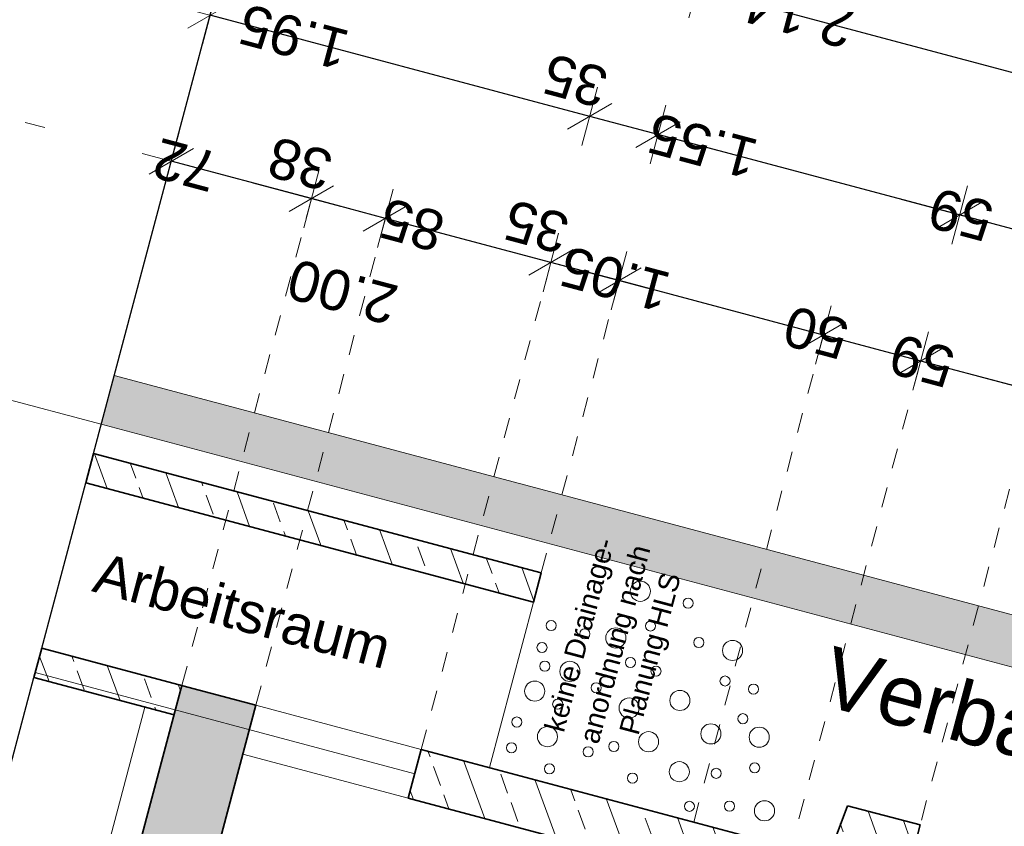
# Model space of a CAD drawing. Header units: metres. Extents: x 4462371 to 4462630, y 5328161 to 5328403.
# Tile 129 of 152: x 4462434.72 to 4462439.61, y 5328346.23 to 5328350.23. Entities that reach past the tile are written whole.
import ezdxf

# ---------------------------------------------------------------- set-up
doc = ezdxf.new("R2010")
doc.units = ezdxf.units.M
doc.header["$PDMODE"] = 65
doc.linetypes.add('AUSGEZOGEN', pattern=[0])
doc.linetypes.add('VERDECKT2_S2', pattern=[0.15000000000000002, 0.1, -0.05])
for name, color, linetype, lineweight in [('Maßlinie_Allgemein', 7, 'AUSGEZOGEN', 13), ('Schraffur', 7, 'AUSGEZOGEN', 158), ('Standard', 7, 'AUSGEZOGEN', 13)]:
    doc.layers.add(name, color=color, linetype=linetype, lineweight=lineweight)
doc.styles.add('ARIAL', font='ARIAL.TTF')
doc.dimstyles.new('_DIMSTYLE_12', dxfattribs={"dimtxt": 0.2, "dimasz": 0.3, "dimexe": 0, "dimexo": 0, "dimgap": 0.1, "dimtad": 2, "dimrnd": 0.01, "dimzin": 4, "dimdsep": 46, "dimtxsty": 'ARIAL', "dimblk1": 'ALL_ML_STRICH', "dimblk2": 'ALL_ML_STRICH', "dimsah": 1, "dimcen": 0, "dimclrd": 7, "dimclre": 7, "dimclrt": 7, "dimadec": 0, "dimazin": 0, "dimtfac": 1, "dimtdec": 0, "dimtix": 1, "dimtmove": 2, "dimatfit": 3, "dimfxl": 0, "dimtzin": 0, "dimlwd": 0, "dimlwe": 13, "dimarcsym": 0})
doc.dimstyles.new('_DIMSTYLE_14', dxfattribs={"dimtxt": 0.2, "dimasz": 0.3, "dimexe": 0, "dimexo": 0, "dimgap": 0.1, "dimtad": 2, "dimdec": 1, "dimlfac": 100, "dimrnd": 1, "dimzin": 4, "dimdsep": 46, "dimtxsty": 'ARIAL', "dimblk1": 'ALL_ML_STRICH', "dimblk2": 'ALL_ML_STRICH', "dimsah": 1, "dimcen": 0, "dimclrd": 7, "dimclre": 7, "dimclrt": 7, "dimadec": 0, "dimazin": 0, "dimtfac": 1, "dimtdec": 0, "dimtix": 1, "dimtmove": 2, "dimatfit": 3, "dimfxl": 0, "dimtvp": 1.2, "dimtzin": 0, "dimlwd": 0, "dimlwe": 13, "dimarcsym": 0})
doc.dimstyles.new('_DIMSTYLE_18', dxfattribs={"dimtxt": 0.2, "dimasz": 0.3, "dimexe": 0, "dimexo": 1e-06, "dimgap": 0.1, "dimtad": 2, "dimdec": 1, "dimlfac": 100, "dimrnd": 0.5, "dimzin": 4, "dimdsep": 46, "dimtxsty": 'ARIAL', "dimblk1": 'ALL_ML_STRICH', "dimblk2": 'ALL_ML_STRICH', "dimsah": 1, "dimcen": 0, "dimse1": 1, "dimse2": 1, "dimclrd": 7, "dimclre": 7, "dimclrt": 7, "dimadec": 0, "dimazin": 0, "dimtfac": 1, "dimtdec": 0, "dimtix": 1, "dimtmove": 2, "dimatfit": 3, "dimfxl": 0, "dimtvp": 1.2, "dimtzin": 0, "dimlwd": 0, "dimlwe": 13, "dimarcsym": 0})
doc.dimstyles.new('_DIMSTYLE_23', dxfattribs={"dimtxt": 0.2, "dimasz": 0.3, "dimexe": 0, "dimexo": 0, "dimgap": 0.1, "dimtad": 2, "dimdec": 1, "dimlfac": 100, "dimrnd": 1, "dimzin": 4, "dimdsep": 46, "dimtxsty": 'ARIAL', "dimblk1": 'ALL_ML_STRICH', "dimblk2": 'ALL_ML_STRICH', "dimsah": 1, "dimcen": 0, "dimclrd": 7, "dimclre": 7, "dimclrt": 7, "dimadec": 0, "dimazin": 0, "dimtfac": 1, "dimtdec": 0, "dimtix": 1, "dimtmove": 2, "dimatfit": 3, "dimfxl": 0, "dimtzin": 0, "dimlwd": 0, "dimlwe": 13, "dimarcsym": 0})
doc.dimstyles.new('_DIMSTYLE_3', dxfattribs={"dimtxt": 0.2, "dimasz": 0.3, "dimexe": 0, "dimexo": 0, "dimgap": 0.1, "dimtad": 2, "dimrnd": 0.005, "dimzin": 4, "dimdsep": 46, "dimtxsty": 'ARIAL', "dimblk1": 'ALL_ML_STRICH', "dimblk2": 'ALL_ML_STRICH', "dimsah": 1, "dimcen": 0, "dimclrd": 7, "dimclre": 7, "dimclrt": 7, "dimadec": 0, "dimazin": 0, "dimtfac": 1, "dimtdec": 0, "dimtix": 1, "dimtmove": 2, "dimatfit": 3, "dimfxl": 0, "dimtzin": 0, "dimlwd": 0, "dimlwe": 13, "dimarcsym": 0})
doc.dimstyles.new('_DIMSTYLE_5', dxfattribs={"dimtxt": 0.2, "dimasz": 0.3, "dimexe": 0, "dimexo": 1e-06, "dimgap": 0.1, "dimtad": 2, "dimrnd": 0.005, "dimzin": 4, "dimdsep": 46, "dimtxsty": 'ARIAL', "dimblk1": 'ALL_ML_STRICH', "dimblk2": 'ALL_ML_STRICH', "dimsah": 1, "dimcen": 0, "dimse1": 1, "dimse2": 1, "dimclrd": 7, "dimclre": 7, "dimclrt": 7, "dimadec": 0, "dimazin": 0, "dimtfac": 1, "dimtdec": 0, "dimtix": 1, "dimtmove": 2, "dimatfit": 3, "dimfxl": 0, "dimtzin": 0, "dimlwd": 0, "dimlwe": 13, "dimarcsym": 0})
doc.dimstyles.new('_DIMSTYLE_8', dxfattribs={"dimtxt": 0.2, "dimasz": 0.3, "dimexe": 0, "dimexo": 0, "dimgap": 0.1, "dimtad": 2, "dimdec": 3, "dimrnd": 0.005, "dimzin": 4, "dimdsep": 46, "dimtxsty": 'ARIAL', "dimblk1": 'ALL_ML_STRICH', "dimblk2": 'ALL_ML_STRICH', "dimsah": 1, "dimcen": 0, "dimclrd": 7, "dimclre": 7, "dimclrt": 7, "dimadec": 0, "dimazin": 0, "dimtfac": 1, "dimtdec": 0, "dimtix": 1, "dimtmove": 2, "dimatfit": 3, "dimfxl": 0, "dimtzin": 0, "dimlwd": 0, "dimlwe": 13, "dimarcsym": 0})
pattern_1 = [(110, (0, 0), (-0.2819077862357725, -0.1026060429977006), []), (110, (-0.1409538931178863, -0.05130302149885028), (-0.2819077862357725, -0.1026060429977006), [0.1, -0.05])]

# ---------------------------------------------------------------- blocks, each defined once
blk = doc.blocks.new('ALL_ML_STRICH')
at = {"color": 0, "linetype": 'ByBlock', "lineweight": -2}
for p, q in [((0, -0.5), (0, 0.5)), ((-0.3, -0.3), (0.3, 0.3)), ((-1, 0), (0.5, 0))]:
    blk.add_line(p, q, dxfattribs=at)
blk = doc.blocks.new('*D378')
at = {"layer": 'DEFPOINTS', "color": 7, "linetype": 'AUSGEZOGEN', "lineweight": 13}
for p in [(4462440.34065559, 5328350.563362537), (4462435.085205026, 5328348.082360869), (4462439.188943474, 5328346.239106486)]:
    blk.add_point(p, dxfattribs=at)
at = {"layer": 'Maßlinie_Allgemein', "color": 7, "linetype": 'AUSGEZOGEN', "lineweight": -2}
blk.add_line((4462440.34065559, 5328350.563362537), (4462436.050326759, 5328351.706038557), dxfattribs=at)
at = {"layer": 'Maßlinie_Allgemein', "color": 7, "linetype": 'AUSGEZOGEN', "lineweight": 13, "xscale": 0.3, "yscale": 0.3, "zscale": 0.3}
for p, rotation in [((4462436.050326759, 5328351.706038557), 165.086184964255), ((4462440.34065559, 5328350.563362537), 345.086184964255)]:
    blk.add_blockref('ALL_ML_STRICH', p, dxfattribs=dict(at, rotation=rotation))
at = {"layer": 'Maßlinie_Allgemein', "color": 7, "linetype": 'AUSGEZOGEN', "lineweight": 13, "insert": (4462437.668711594, 5328351.275001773), "char_height": 0.2, "width": 0.8, "attachment_point": 5, "rotation": 165.08618496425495, "style": 'ARIAL'}
blk.add_mtext('\\A1;{\\A1;{4.44\\H0.132000;\\S^ ;}}', dxfattribs=at)
blk = doc.blocks.new('*D379')
at = {"layer": 'DEFPOINTS', "color": 7, "linetype": 'AUSGEZOGEN', "lineweight": 13}
for p in [(4462440.147631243, 5328349.838626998), (4462437.30783307, 5328347.490391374), (4462439.188943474, 5328346.239106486)]:
    blk.add_point(p, dxfattribs=at)
at = {"layer": 'Maßlinie_Allgemein', "color": 7, "linetype": 'AUSGEZOGEN', "lineweight": -2}
blk.add_line((4462440.147631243, 5328349.838626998), (4462438.079930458, 5328350.389333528), dxfattribs=at)
at = {"layer": 'Maßlinie_Allgemein', "color": 7, "linetype": 'AUSGEZOGEN', "lineweight": 13, "xscale": 0.3, "yscale": 0.3, "zscale": 0.3}
for p, rotation in [((4462438.079930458, 5328350.389333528), 165.0861849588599), ((4462440.147631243, 5328349.838626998), 345.0861849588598)]:
    blk.add_blockref('ALL_ML_STRICH', p, dxfattribs=dict(at, rotation=rotation))
at = {"layer": 'Maßlinie_Allgemein', "color": 7, "linetype": 'AUSGEZOGEN', "lineweight": 13, "insert": (4462438.587001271, 5328350.254281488), "char_height": 0.2, "width": 0.8, "attachment_point": 5, "rotation": 165.08618495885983, "style": 'ARIAL'}
blk.add_mtext('\\A1;{\\A1;{2.14\\H0.132000;\\S^ ;}}', dxfattribs=at)
blk = doc.blocks.new('*D380')
at = {"layer": 'DEFPOINTS', "color": 7, "linetype": 'AUSGEZOGEN', "lineweight": 13}
for p in [(4462438.079930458, 5328350.389333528), (4462435.085205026, 5328348.082360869), (4462437.30783307, 5328347.490391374)]:
    blk.add_point(p, dxfattribs=at)
at = {"layer": 'Maßlinie_Allgemein', "color": 7, "linetype": 'AUSGEZOGEN', "lineweight": -2}
blk.add_line((4462438.079930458, 5328350.389333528), (4462435.857302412, 5328350.981303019), dxfattribs=at)
at = {"layer": 'Maßlinie_Allgemein', "color": 7, "linetype": 'AUSGEZOGEN', "lineweight": 13, "xscale": 0.3, "yscale": 0.3, "zscale": 0.3}
for p, rotation in [((4462435.857302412, 5328350.981303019), 165.0861849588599), ((4462438.079930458, 5328350.389333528), 345.0861849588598)]:
    blk.add_blockref('ALL_ML_STRICH', p, dxfattribs=dict(at, rotation=rotation))
at = {"layer": 'Maßlinie_Allgemein', "color": 7, "linetype": 'AUSGEZOGEN', "lineweight": 13, "insert": (4462436.442683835, 5328350.829064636), "char_height": 0.2, "width": 0.8, "attachment_point": 5, "rotation": 165.08618495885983, "style": 'ARIAL'}
blk.add_mtext('\\A1;{\\A1;{2.30\\H0.132000;\\S^ ;}}', dxfattribs=at)
blk = doc.blocks.new('*D381')
at = {"layer": 'DEFPOINTS', "color": 7, "linetype": 'AUSGEZOGEN', "lineweight": 13}
for p in [(4462439.954606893, 5328349.113891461), (4462439.188943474, 5328346.239106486), (4462438.484063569, 5328345.883541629)]:
    blk.add_point(p, dxfattribs=at)
at = {"layer": 'Maßlinie_Allgemein', "color": 7, "linetype": 'AUSGEZOGEN', "lineweight": -2}
blk.add_line((4462439.954606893, 5328349.113891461), (4462439.384843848, 5328349.2656408), dxfattribs=at)
at = {"layer": 'Maßlinie_Allgemein', "color": 7, "linetype": 'AUSGEZOGEN', "lineweight": 13, "yscale": 0.3, "zscale": 0.3}
for p, xscale, rotation in [((4462439.384843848, 5328349.2656408), 0.3000000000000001, 165.0861850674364), ((4462439.954606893, 5328349.113891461), 0.3, 345.0861850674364)]:
    blk.add_blockref('ALL_ML_STRICH', p, dxfattribs=dict(at, xscale=xscale, rotation=rotation))
at = {"layer": 'Maßlinie_Allgemein', "color": 7, "linetype": 'AUSGEZOGEN', "lineweight": 13, "insert": (4462439.391097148, 5328349.267504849), "char_height": 0.2, "width": 0.8, "attachment_point": 5, "rotation": 165.0861850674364, "style": 'ARIAL'}
blk.add_mtext('\\A1;{\\A1;{59\\H0.132000;\\S^ ;}}', dxfattribs=at)
blk = doc.blocks.new('*D382')
at = {"layer": 'DEFPOINTS', "color": 7, "linetype": 'AUSGEZOGEN', "lineweight": 13}
for p in [(4462439.384843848, 5328349.2656408), (4462437.050467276, 5328346.524077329), (4462438.484063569, 5328345.883541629)]:
    blk.add_point(p, dxfattribs=at)
at = {"layer": 'Maßlinie_Allgemein', "color": 7, "linetype": 'AUSGEZOGEN', "lineweight": -2}
blk.add_line((4462439.384843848, 5328349.2656408), (4462437.886906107, 5328349.664597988), dxfattribs=at)
at = {"layer": 'Maßlinie_Allgemein', "color": 7, "linetype": 'AUSGEZOGEN', "lineweight": 13, "yscale": 0.3, "zscale": 0.3}
for p, xscale, rotation in [((4462437.886906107, 5328349.664597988), 0.3000000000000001, 165.0861850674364), ((4462439.384843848, 5328349.2656408), 0.3, 345.0861850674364)]:
    blk.add_blockref('ALL_ML_STRICH', p, dxfattribs=dict(at, xscale=xscale, rotation=rotation))
at = {"layer": 'Maßlinie_Allgemein', "color": 7, "linetype": 'AUSGEZOGEN', "lineweight": 13, "insert": (4462438.108852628, 5328349.609014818), "char_height": 0.2, "width": 0.8, "attachment_point": 5, "rotation": 165.0861850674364, "style": 'ARIAL'}
blk.add_mtext('\\A1;{\\A1;{1.55\\H0.132000;\\S^ ;}}', dxfattribs=at)
blk = doc.blocks.new('*D383')
at = {"layer": 'DEFPOINTS', "color": 7, "linetype": 'AUSGEZOGEN', "lineweight": 13}
for p in [(4462437.886906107, 5328349.664597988), (4462436.712257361, 5328346.614155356), (4462437.050467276, 5328346.524077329)]:
    blk.add_point(p, dxfattribs=at)
at = {"layer": 'Maßlinie_Allgemein', "color": 7, "linetype": 'AUSGEZOGEN', "lineweight": -2}
blk.add_line((4462437.886906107, 5328349.664597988), (4462437.548696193, 5328349.754676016), dxfattribs=at)
at = {"layer": 'Maßlinie_Allgemein', "color": 7, "linetype": 'AUSGEZOGEN', "lineweight": 13, "yscale": 0.3, "zscale": 0.3}
for p, xscale, rotation in [((4462437.548696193, 5328349.754676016), 0.3000000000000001, 165.0861850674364), ((4462437.886906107, 5328349.664597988), 0.3, 345.0861850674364)]:
    blk.add_blockref('ALL_ML_STRICH', p, dxfattribs=dict(at, xscale=xscale, rotation=rotation))
at = {"layer": 'Maßlinie_Allgemein', "color": 7, "linetype": 'AUSGEZOGEN', "lineweight": 13, "insert": (4462437.477285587, 5328349.932595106), "char_height": 0.2, "width": 0.8, "attachment_point": 5, "rotation": 165.0861850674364, "style": 'ARIAL'}
blk.add_mtext('\\A1;{\\A1;{35\\H0.132000;\\S^ ;}}', dxfattribs=at)
blk = doc.blocks.new('*D384')
at = {"layer": 'DEFPOINTS', "color": 7, "linetype": 'AUSGEZOGEN', "lineweight": 13}
for p in [(4462437.548696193, 5328349.754676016), (4462434.827838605, 5328347.116046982), (4462436.712257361, 5328346.614155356)]:
    blk.add_point(p, dxfattribs=at)
at = {"layer": 'Maßlinie_Allgemein', "color": 7, "linetype": 'AUSGEZOGEN', "lineweight": -2}
blk.add_line((4462437.548696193, 5328349.754676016), (4462435.664277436, 5328350.256567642), dxfattribs=at)
at = {"layer": 'Maßlinie_Allgemein', "color": 7, "linetype": 'AUSGEZOGEN', "lineweight": 13, "yscale": 0.3, "zscale": 0.3}
for p, xscale, rotation in [((4462435.664277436, 5328350.256567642), 0.3000000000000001, 165.0861850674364), ((4462437.548696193, 5328349.754676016), 0.3, 345.0861850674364)]:
    blk.add_blockref('ALL_ML_STRICH', p, dxfattribs=dict(at, xscale=xscale, rotation=rotation))
at = {"layer": 'Maßlinie_Allgemein', "color": 7, "linetype": 'AUSGEZOGEN', "lineweight": 13, "insert": (4462436.079464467, 5328350.149517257), "char_height": 0.2, "width": 0.8, "attachment_point": 5, "rotation": 165.0861850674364, "style": 'ARIAL'}
blk.add_mtext('\\A1;{\\A1;{1.95\\H0.132000;\\S^ ;}}', dxfattribs=at)
blk = doc.blocks.new('*D388')
at = {"layer": 'DEFPOINTS', "color": 7, "linetype": 'AUSGEZOGEN', "lineweight": 13}
for p in [(4462436.584360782, 5328353.711140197), (4462438.88625269, 5328346.035138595), (4462442.944771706, 5328344.954202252)]:
    blk.add_point(p, dxfattribs=at)
at = {"layer": 'Maßlinie_Allgemein', "color": 7, "linetype": 'AUSGEZOGEN', "lineweight": -2}
for p, q in [((4462442.944771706, 5328344.954202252), (4462444.701293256, 5328351.549295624)), ((4462444.701293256, 5328351.549295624), (4462444.701293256, 5328351.549295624)), ((4462442.944771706, 5328344.954202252), (4462442.944771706, 5328344.954202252))]:
    blk.add_line(p, q, dxfattribs=at)
at = {"layer": 'Maßlinie_Allgemein', "color": 7, "linetype": 'AUSGEZOGEN', "lineweight": 13, "xscale": 0.3, "yscale": 0.3, "zscale": 0.3}
for p, rotation in [((4462444.701293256, 5328351.549295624), 75.08618496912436), ((4462442.944771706, 5328344.954202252), 255.0861849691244)]:
    blk.add_blockref('ALL_ML_STRICH', p, dxfattribs=dict(at, rotation=rotation))
at = {"layer": 'Maßlinie_Allgemein', "color": 7, "linetype": 'AUSGEZOGEN', "lineweight": 13, "insert": (4462442.842262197, 5328345.963439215), "char_height": 0.2, "width": 0.01, "attachment_point": 1, "rotation": 75.08618496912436, "line_spacing_factor": 0.6024096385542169, "style": 'ARIAL'}
blk.add_mtext('von Gebäude bis zur Grundstückgrenze', dxfattribs=at)
blk = doc.blocks.new('*D391')
at = {"layer": 'DEFPOINTS', "color": 7, "linetype": 'AUSGEZOGEN', "lineweight": 13}
for p in [(4462436.584360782, 5328353.711140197), (4462438.88625269, 5328346.035138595), (4462443.669507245, 5328344.761177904)]:
    blk.add_point(p, dxfattribs=at)
at = {"layer": 'Maßlinie_Allgemein', "color": 7, "linetype": 'AUSGEZOGEN', "lineweight": -2}
for p, q in [((4462443.669507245, 5328344.761177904), (4462445.426028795, 5328351.356271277)), ((4462445.426028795, 5328351.356271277), (4462445.426028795, 5328351.356271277)), ((4462443.669507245, 5328344.761177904), (4462443.669507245, 5328344.761177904))]:
    blk.add_line(p, q, dxfattribs=at)
at = {"layer": 'Maßlinie_Allgemein', "color": 7, "linetype": 'AUSGEZOGEN', "lineweight": 13, "xscale": 0.3, "yscale": 0.3, "zscale": 0.3}
for p, rotation in [((4462445.426028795, 5328351.356271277), 75.08618496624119), ((4462443.669507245, 5328344.761177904), 255.0861849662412)]:
    blk.add_blockref('ALL_ML_STRICH', p, dxfattribs=dict(at, rotation=rotation))
at = {"layer": 'Maßlinie_Allgemein', "color": 7, "linetype": 'AUSGEZOGEN', "lineweight": 13, "insert": (4462443.76530215, 5328346.29976077), "char_height": 0.2, "width": 0.01, "attachment_point": 1, "rotation": 75.08618496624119, "line_spacing_factor": 0.6024096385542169, "style": 'ARIAL'}
blk.add_mtext('Restraum 6.825 m bis 11.05 m', dxfattribs=at)
blk = doc.blocks.new('*D662')
at = {"layer": 'DEFPOINTS', "color": 7, "linetype": 'AUSGEZOGEN', "lineweight": 13}
for p in [(4462440.164563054, 5328347.143480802), (4462438.886252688, 5328346.035138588), (4462442.220036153, 5328345.14722657)]:
    blk.add_point(p, dxfattribs=at)
at = {"layer": 'Maßlinie_Allgemein', "color": 7, "linetype": 'AUSGEZOGEN', "lineweight": -2}
for p, q in [((4462442.220036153, 5328345.14722657), (4462442.580348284, 5328346.500066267)), ((4462442.580348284, 5328346.500066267), (4462442.580348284, 5328346.500066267)), ((4462442.220036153, 5328345.14722657), (4462442.220036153, 5328345.14722657))]:
    blk.add_line(p, q, dxfattribs=at)
at = {"layer": 'Maßlinie_Allgemein', "color": 7, "linetype": 'AUSGEZOGEN', "lineweight": 13, "xscale": 0.3, "yscale": 0.3, "zscale": 0.3}
for p, rotation in [((4462442.580348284, 5328346.500066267), 75.08618456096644), ((4462442.220036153, 5328345.14722657), 255.0861845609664)]:
    blk.add_blockref('ALL_ML_STRICH', p, dxfattribs=dict(at, rotation=rotation))
at = {"layer": 'Maßlinie_Allgemein', "color": 7, "linetype": 'AUSGEZOGEN', "lineweight": 13, "insert": (4462442.207439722, 5328345.890287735), "char_height": 0.2, "width": 0.8, "attachment_point": 5, "rotation": 75.08618456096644, "style": 'ARIAL'}
blk.add_mtext('\\A1;{\\A1;{1.40\\H0.132000;\\S^ ;}}', dxfattribs=at)
blk = doc.blocks.new('*D663')
at = {"layer": 'DEFPOINTS', "color": 7, "linetype": 'AUSGEZOGEN', "lineweight": 13}
for p in [(4462436.584360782, 5328353.711140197), (4462440.164563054, 5328347.143480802), (4462442.580348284, 5328346.500066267)]:
    blk.add_point(p, dxfattribs=at)
at = {"layer": 'Maßlinie_Allgemein', "color": 7, "linetype": 'AUSGEZOGEN', "lineweight": -2}
for p, q in [((4462442.580348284, 5328346.500066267), (4462443.976557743, 5328351.742319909)), ((4462443.976557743, 5328351.742319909), (4462443.976557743, 5328351.742319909)), ((4462442.580348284, 5328346.500066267), (4462442.580348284, 5328346.500066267))]:
    blk.add_line(p, q, dxfattribs=at)
at = {"layer": 'Maßlinie_Allgemein', "color": 7, "linetype": 'AUSGEZOGEN', "lineweight": 13, "xscale": 0.3, "yscale": 0.3, "zscale": 0.3}
for p, rotation in [((4462443.976557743, 5328351.742319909), 75.08618456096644), ((4462442.580348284, 5328346.500066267), 255.0861845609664)]:
    blk.add_blockref('ALL_ML_STRICH', p, dxfattribs=dict(at, rotation=rotation))
at = {"layer": 'Maßlinie_Allgemein', "color": 7, "linetype": 'AUSGEZOGEN', "lineweight": 13, "insert": (4462442.515983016, 5328347.437306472), "char_height": 0.2, "width": 0.01, "attachment_point": 1, "rotation": 75.08618456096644, "line_spacing_factor": 0.6024096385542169, "style": 'ARIAL'}
blk.add_mtext('Restraum 5.425 m bis 9.65 m', dxfattribs=at)
blk = doc.blocks.new('*D671')
at = {"layer": 'DEFPOINTS', "color": 7, "linetype": 'AUSGEZOGEN', "lineweight": 13}
for p in [(4462440.100221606, 5328346.901902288), (4462438.886252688, 5328346.035138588), (4462441.495300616, 5328345.340250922)]:
    blk.add_point(p, dxfattribs=at)
at = {"layer": 'Maßlinie_Allgemein', "color": 7, "linetype": 'AUSGEZOGEN', "lineweight": -2}
for p, q in [((4462441.495300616, 5328345.340250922), (4462441.791271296, 5328346.451512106)), ((4462441.791271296, 5328346.451512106), (4462441.791271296, 5328346.451512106)), ((4462441.495300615, 5328345.340250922), (4462441.495300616, 5328345.340250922))]:
    blk.add_line(p, q, dxfattribs=at)
at = {"layer": 'Maßlinie_Allgemein', "color": 7, "linetype": 'AUSGEZOGEN', "lineweight": 13, "xscale": 0.3, "yscale": 0.3, "zscale": 0.3}
for p, rotation in [((4462441.791271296, 5328346.451512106), 75.08618456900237), ((4462441.495300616, 5328345.340250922), 255.0861845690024)]:
    blk.add_blockref('ALL_ML_STRICH', p, dxfattribs=dict(at, rotation=rotation))
at = {"layer": 'Maßlinie_Allgemein', "color": 7, "linetype": 'AUSGEZOGEN', "lineweight": 13, "insert": (4462441.45025257, 5328345.961468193), "char_height": 0.2, "width": 0.8, "attachment_point": 5, "rotation": 75.08618456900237, "style": 'ARIAL'}
blk.add_mtext('\\A1;{\\A1;{1.15\\H0.132000;\\S^ ;}}', dxfattribs=at)
blk = doc.blocks.new('*D673')
at = {"layer": 'DEFPOINTS', "color": 7, "linetype": 'AUSGEZOGEN', "lineweight": 13}
for p in [(4462436.584360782, 5328353.711140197), (4462440.164563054, 5328347.143480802), (4462441.855612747, 5328346.693090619)]:
    blk.add_point(p, dxfattribs=at)
at = {"layer": 'Maßlinie_Allgemein', "color": 7, "linetype": 'AUSGEZOGEN', "lineweight": -2}
for p, q in [((4462441.855612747, 5328346.693090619), (4462443.251822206, 5328351.935344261)), ((4462443.251822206, 5328351.935344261), (4462443.251822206, 5328351.935344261)), ((4462441.855612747, 5328346.693090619), (4462441.855612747, 5328346.693090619))]:
    blk.add_line(p, q, dxfattribs=at)
at = {"layer": 'Maßlinie_Allgemein', "color": 7, "linetype": 'AUSGEZOGEN', "lineweight": 13, "xscale": 0.3, "yscale": 0.3, "zscale": 0.3}
for p, rotation in [((4462443.251822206, 5328351.935344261), 75.08618456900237), ((4462441.855612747, 5328346.693090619), 255.0861845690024)]:
    blk.add_blockref('ALL_ML_STRICH', p, dxfattribs=dict(at, rotation=rotation))
at = {"layer": 'Maßlinie_Allgemein', "color": 7, "linetype": 'AUSGEZOGEN', "lineweight": 13, "insert": (4462441.682160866, 5328347.435965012), "char_height": 0.2, "width": 0.01, "attachment_point": 1, "rotation": 75.08618456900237, "line_spacing_factor": 0.6024096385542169, "style": 'ARIAL'}
blk.add_mtext('von Verbau bis zur Grundstückgrenze', dxfattribs=at)
blk = doc.blocks.new('*D732')
at = {"layer": 'DEFPOINTS', "color": 7, "linetype": 'AUSGEZOGEN', "lineweight": 13}
for p in [(4462439.761582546, 5328348.389155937), (4462439.188943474, 5328346.239106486), (4462438.484063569, 5328345.883541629)]:
    blk.add_point(p, dxfattribs=at)
at = {"layer": 'Maßlinie_Allgemein', "color": 7, "linetype": 'AUSGEZOGEN', "lineweight": -2}
for p, q in [((4462439.1918195, 5328348.540905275), (4462439.1918195, 5328348.540905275)), ((4462439.761582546, 5328348.389155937), (4462439.1918195, 5328348.540905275)), ((4462439.761582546, 5328348.389155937), (4462439.761582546, 5328348.389155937))]:
    blk.add_line(p, q, dxfattribs=at)
at = {"layer": 'Maßlinie_Allgemein', "color": 7, "linetype": 'AUSGEZOGEN', "lineweight": 13, "xscale": 0.3, "yscale": 0.3, "zscale": 0.3}
for p, rotation in [((4462439.1918195, 5328348.540905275), 165.0861851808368), ((4462439.761582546, 5328348.389155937), 345.0861851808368)]:
    blk.add_blockref('ALL_ML_STRICH', p, dxfattribs=dict(at, rotation=rotation))
at = {"layer": 'Maßlinie_Allgemein', "color": 7, "linetype": 'AUSGEZOGEN', "lineweight": 13, "insert": (4462439.198072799, 5328348.542769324), "char_height": 0.2, "width": 0.8, "attachment_point": 5, "rotation": 165.0861851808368, "style": 'ARIAL'}
blk.add_mtext('\\A1;{\\A1;{59\\H0.132000;\\S^ ;}}', dxfattribs=at)
blk = doc.blocks.new('*D733')
at = {"layer": 'DEFPOINTS', "color": 7, "linetype": 'AUSGEZOGEN', "lineweight": 13}
for p in [(4462439.1918195, 5328348.540905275), (4462438.000755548, 5328346.012264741), (4462438.484063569, 5328345.883541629)]:
    blk.add_point(p, dxfattribs=at)
at = {"layer": 'Maßlinie_Allgemein', "color": 7, "linetype": 'AUSGEZOGEN', "lineweight": -2}
for p, q in [((4462438.708511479, 5328348.669628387), (4462438.708511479, 5328348.669628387)), ((4462439.1918195, 5328348.540905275), (4462438.708511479, 5328348.669628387)), ((4462439.1918195, 5328348.540905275), (4462439.1918195, 5328348.540905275))]:
    blk.add_line(p, q, dxfattribs=at)
at = {"layer": 'Maßlinie_Allgemein', "color": 7, "linetype": 'AUSGEZOGEN', "lineweight": 13, "xscale": 0.3, "yscale": 0.3, "zscale": 0.3}
for p, rotation in [((4462438.708511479, 5328348.669628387), 165.0861851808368), ((4462439.1918195, 5328348.540905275), 345.0861851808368)]:
    blk.add_blockref('ALL_ML_STRICH', p, dxfattribs=dict(at, rotation=rotation))
at = {"layer": 'Maßlinie_Allgemein', "color": 7, "linetype": 'AUSGEZOGEN', "lineweight": 13, "insert": (4462438.672064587, 5328348.682865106), "char_height": 0.2, "width": 0.8, "attachment_point": 5, "rotation": 165.0861851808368, "style": 'ARIAL'}
blk.add_mtext('\\A1;{\\A1;{50\\H0.132000;\\S^ ;}}', dxfattribs=at)
blk = doc.blocks.new('*D734')
at = {"layer": 'DEFPOINTS', "color": 7, "linetype": 'AUSGEZOGEN', "lineweight": 13}
for p in [(4462438.708511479, 5328348.669628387), (4462437.050467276, 5328346.524077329), (4462438.000755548, 5328346.012264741)]:
    blk.add_point(p, dxfattribs=at)
at = {"layer": 'Maßlinie_Allgemein', "color": 7, "linetype": 'AUSGEZOGEN', "lineweight": -2}
for p, q in [((4462437.693881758, 5328348.939862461), (4462437.693881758, 5328348.939862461)), ((4462438.708511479, 5328348.669628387), (4462437.693881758, 5328348.939862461)), ((4462438.708511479, 5328348.669628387), (4462438.708511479, 5328348.669628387))]:
    blk.add_line(p, q, dxfattribs=at)
at = {"layer": 'Maßlinie_Allgemein', "color": 7, "linetype": 'AUSGEZOGEN', "lineweight": 13, "xscale": 0.3, "yscale": 0.3, "zscale": 0.3}
for p, rotation in [((4462437.693881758, 5328348.939862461), 165.0861851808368), ((4462438.708511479, 5328348.669628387), 345.0861851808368)]:
    blk.add_blockref('ALL_ML_STRICH', p, dxfattribs=dict(at, rotation=rotation))
at = {"layer": 'Maßlinie_Allgemein', "color": 7, "linetype": 'AUSGEZOGEN', "lineweight": 13, "insert": (4462437.67417427, 5328348.948640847), "char_height": 0.2, "width": 0.8, "attachment_point": 5, "rotation": 165.0861851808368, "style": 'ARIAL'}
blk.add_mtext('\\A1;{\\A1;{1.05\\H0.132000;\\S^ ;}}', dxfattribs=at)
blk = doc.blocks.new('*D735')
at = {"layer": 'DEFPOINTS', "color": 7, "linetype": 'AUSGEZOGEN', "lineweight": 13}
for p in [(4462437.693881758, 5328348.939862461), (4462436.712257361, 5328346.614155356), (4462437.050467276, 5328346.524077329)]:
    blk.add_point(p, dxfattribs=at)
at = {"layer": 'Maßlinie_Allgemein', "color": 7, "linetype": 'AUSGEZOGEN', "lineweight": -2}
for p, q in [((4462437.355671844, 5328349.029940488), (4462437.355671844, 5328349.029940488)), ((4462437.693881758, 5328348.939862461), (4462437.355671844, 5328349.029940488)), ((4462437.693881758, 5328348.939862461), (4462437.693881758, 5328348.939862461))]:
    blk.add_line(p, q, dxfattribs=at)
at = {"layer": 'Maßlinie_Allgemein', "color": 7, "linetype": 'AUSGEZOGEN', "lineweight": 13, "xscale": 0.3, "yscale": 0.3, "zscale": 0.3}
for p, rotation in [((4462437.355671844, 5328349.029940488), 165.0861851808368), ((4462437.693881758, 5328348.939862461), 345.0861851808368)]:
    blk.add_blockref('ALL_ML_STRICH', p, dxfattribs=dict(at, rotation=rotation))
at = {"layer": 'Maßlinie_Allgemein', "color": 7, "linetype": 'AUSGEZOGEN', "lineweight": 13, "insert": (4462437.284261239, 5328349.207859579), "char_height": 0.2, "width": 0.8, "attachment_point": 5, "rotation": 165.0861851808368, "style": 'ARIAL'}
blk.add_mtext('\\A1;{\\A1;{35\\H0.132000;\\S^ ;}}', dxfattribs=at)
blk = doc.blocks.new('*D736')
at = {"layer": 'DEFPOINTS', "color": 7, "linetype": 'AUSGEZOGEN', "lineweight": 13}
for p in [(4462437.355671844, 5328349.029940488), (4462435.890890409, 5328346.832916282), (4462436.712257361, 5328346.614155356)]:
    blk.add_point(p, dxfattribs=at)
at = {"layer": 'Maßlinie_Allgemein', "color": 7, "linetype": 'AUSGEZOGEN', "lineweight": -2}
for p, q in [((4462436.534304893, 5328349.248701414), (4462436.534304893, 5328349.248701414)), ((4462437.355671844, 5328349.029940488), (4462436.534304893, 5328349.248701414)), ((4462437.355671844, 5328349.029940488), (4462437.355671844, 5328349.029940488))]:
    blk.add_line(p, q, dxfattribs=at)
at = {"layer": 'Maßlinie_Allgemein', "color": 7, "linetype": 'AUSGEZOGEN', "lineweight": 13, "xscale": 0.3, "yscale": 0.3, "zscale": 0.3}
for p, rotation in [((4462436.534304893, 5328349.248701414), 165.0861851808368), ((4462437.355671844, 5328349.029940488), 345.0861851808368)]:
    blk.add_blockref('ALL_ML_STRICH', p, dxfattribs=dict(at, rotation=rotation))
at = {"layer": 'Maßlinie_Allgemein', "color": 7, "linetype": 'AUSGEZOGEN', "lineweight": 13, "insert": (4462436.665832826, 5328349.217200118), "char_height": 0.2, "width": 0.8, "attachment_point": 5, "rotation": 165.0861851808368, "style": 'ARIAL'}
blk.add_mtext('\\A1;{\\A1;{85\\H0.132000;\\S^ ;}}', dxfattribs=at)
at = {"layer": 'Maßlinie_Allgemein', "color": 7, "linetype": 'AUSGEZOGEN', "lineweight": 13, "insert": (4462436.558061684, 5328348.717037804), "char_height": 0.2, "width": 0.01, "attachment_point": 1, "rotation": 165.0861851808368, "line_spacing_factor": 0.6024096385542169, "style": 'ARIAL'}
blk.add_mtext('\\A1;{2.00\\H0.132000;\\S^ ;}', dxfattribs=at)
blk = doc.blocks.new('*D737')
at = {"layer": 'DEFPOINTS', "color": 7, "linetype": 'AUSGEZOGEN', "lineweight": 13}
for p in [(4462436.534304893, 5328349.248701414), (4462435.523691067, 5328346.930715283), (4462435.890890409, 5328346.832916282)]:
    blk.add_point(p, dxfattribs=at)
at = {"layer": 'Maßlinie_Allgemein', "color": 7, "linetype": 'AUSGEZOGEN', "lineweight": -2}
for p, q in [((4462436.16710555, 5328349.346500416), (4462436.16710555, 5328349.346500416)), ((4462436.534304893, 5328349.248701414), (4462436.16710555, 5328349.346500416)), ((4462436.534304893, 5328349.248701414), (4462436.534304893, 5328349.248701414))]:
    blk.add_line(p, q, dxfattribs=at)
at = {"layer": 'Maßlinie_Allgemein', "color": 7, "linetype": 'AUSGEZOGEN', "lineweight": 13, "xscale": 0.3, "yscale": 0.3, "zscale": 0.3}
for p, rotation in [((4462436.16710555, 5328349.346500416), 165.0861851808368), ((4462436.534304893, 5328349.248701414), 345.0861851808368)]:
    blk.add_blockref('ALL_ML_STRICH', p, dxfattribs=dict(at, rotation=rotation))
at = {"layer": 'Maßlinie_Allgemein', "color": 7, "linetype": 'AUSGEZOGEN', "lineweight": 13, "insert": (4462436.110716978, 5328349.520418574), "char_height": 0.2, "width": 0.8, "attachment_point": 5, "rotation": 165.0861851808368, "style": 'ARIAL'}
blk.add_mtext('\\A1;{\\A1;{38\\H0.132000;\\S^ ;}}', dxfattribs=at)
blk = doc.blocks.new('*D738')
at = {"layer": 'DEFPOINTS', "color": 7, "linetype": 'AUSGEZOGEN', "lineweight": 13}
for p in [(4462436.16710555, 5328349.346500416), (4462435.085205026, 5328348.082360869), (4462435.523691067, 5328346.930715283)]:
    blk.add_point(p, dxfattribs=at)
at = {"layer": 'Maßlinie_Allgemein', "color": 7, "linetype": 'AUSGEZOGEN', "lineweight": -2}
for p, q in [((4462435.471253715, 5328349.531831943), (4462435.471253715, 5328349.531831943)), ((4462436.16710555, 5328349.346500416), (4462435.471253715, 5328349.531831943)), ((4462436.16710555, 5328349.346500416), (4462436.16710555, 5328349.346500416))]:
    blk.add_line(p, q, dxfattribs=at)
at = {"layer": 'Maßlinie_Allgemein', "color": 7, "linetype": 'AUSGEZOGEN', "lineweight": 13, "xscale": 0.3, "yscale": 0.3, "zscale": 0.3}
for p, rotation in [((4462435.471253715, 5328349.531831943), 165.0861851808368), ((4462436.16710555, 5328349.346500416), 345.0861851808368)]:
    blk.add_blockref('ALL_ML_STRICH', p, dxfattribs=dict(at, rotation=rotation))
at = {"layer": 'Maßlinie_Allgemein', "color": 7, "linetype": 'AUSGEZOGEN', "lineweight": 13, "insert": (4462435.540860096, 5328349.513293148), "char_height": 0.2, "width": 0.8, "attachment_point": 5, "rotation": 165.0861851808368, "style": 'ARIAL'}
blk.add_mtext('\\A1;{\\A1;{72\\H0.132000;\\S^ ;}}', dxfattribs=at)

msp = doc.modelspace()

# ---------------------------------------------------------------- hatches: boundary and pattern name
at = {"layer": 'Schraffur', "linetype": 'AUSGEZOGEN', "lineweight": 18}
h = msp.add_hatch(dxfattribs=at)
h.set_pattern_fill('SCHRAFFUR_7', scale=0.09999999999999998, angle=65, style=0, pattern_type=2)
h.set_pattern_definition(pattern_1)
h.paths.add_polyline_path([(4462437.2692282, 5328347.345444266), (4462437.30783307, 5328347.490391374), (4462435.085205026, 5328348.082360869), (4462435.046600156, 5328347.937413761)], flags=0)
h = msp.add_hatch(dxfattribs=at)
h.set_pattern_fill('SCHRAFFUR_7', scale=0.09999999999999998, angle=65, style=0, pattern_type=2)
h.set_pattern_definition(pattern_1)
h.paths.add_polyline_path([(4462434.789233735, 5328346.971099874), (4462435.485086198, 5328346.785768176), (4462435.523691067, 5328346.930715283), (4462434.827838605, 5328347.116046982)], flags=0)
h = msp.add_hatch(dxfattribs=at)
h.set_pattern_fill('SCHRAFFUR_7', scale=0.09999999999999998, angle=65, style=0, pattern_type=2)
h.set_pattern_definition(pattern_1)
h.paths.add_polyline_path([(4462423.788977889, 5328303.259730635), (4462424.252809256, 5328303.136194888), (4462435.890890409, 5328346.832916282), (4462435.523691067, 5328346.930715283), (4462423.949951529, 5328303.475573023), (4462423.827582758, 5328303.404677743)], flags=0)
h = msp.add_hatch(dxfattribs=at)
h.set_pattern_fill('SCHRAFFUR_7', scale=0.09999999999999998, angle=65, style=0, pattern_type=2)
h.set_pattern_definition(pattern_1)
h.paths.add_polyline_path([(4462438.667300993, 5328345.834738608), (4462438.731642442, 5328346.076317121), (4462436.712257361, 5328346.614155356), (4462436.647915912, 5328346.372576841)], flags=0)
h = msp.add_hatch(dxfattribs=at)
h.set_pattern_fill('SCHRAFFUR_7', scale=0.09999999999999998, angle=65, style=0, pattern_type=2)
h.set_pattern_definition(pattern_1)
h.paths.add_polyline_path([(4462438.983050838, 5328345.466055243), (4462439.188943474, 5328346.239106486), (4462438.828991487, 5328346.334975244), (4462438.731642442, 5328346.076317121), (4462438.667300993, 5328345.834738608), (4462438.623098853, 5328345.561924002)], flags=0)
at = {"layer": 'Standard', "linetype": 'AUSGEZOGEN', "lineweight": 13}
msp.add_hatch(color=255, dxfattribs=at).paths.add_polyline_path([(4462440.100221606, 5328346.901902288), (4462435.123809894, 5328348.227307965), (4462435.188151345, 5328348.468886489), (4462440.164563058, 5328347.143480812)], flags=16)

# ---------------------------------------------------------------- linework, layer by layer
at = {"layer": 'Standard', "color": 7, "linetype": 'AUSGEZOGEN', "lineweight": 25}
for p, q in [((4462435.085205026, 5328348.082360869), (4462436.841726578, 5328354.677454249)), ((4462434.827839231, 5328347.116046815), (4462435.046600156, 5328347.937413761)), ((4462419.711760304, 5328290.360720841), (4462434.789234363, 5328346.971099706))]:
    msp.add_line(p, q, dxfattribs=at)
at = {"layer": 'Standard', "color": 7, "linetype": 'VERDECKT2_S2', "lineweight": 18}
for p, q in [((4462440.147631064, 5328349.838626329), (4462439.188943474, 5328346.239106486)), ((4462436.16710555, 5328349.346500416), (4462435.523691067, 5328346.930715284)), ((4462436.534304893, 5328349.248701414), (4462435.890890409, 5328346.832916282)), ((4462437.355671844, 5328349.029940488), (4462436.712257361, 5328346.614155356)), ((4462437.693881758, 5328348.939862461), (4462437.307833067, 5328347.490391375)), ((4462438.708511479, 5328348.669628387), (4462438.000755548, 5328346.012264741)), ((4462438.484063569, 5328345.883541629), (4462439.1918195, 5328348.540905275))]:
    msp.add_line(p, q, dxfattribs=at)
at = {"layer": 'Standard', "color": 52, "linetype": 'AUSGEZOGEN', "lineweight": 13}
msp.add_line((4462434.74651818, 5328349.724856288), (4462434.843149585, 5328349.699119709), dxfattribs=at)
at = {"layer": 'Standard', "color": 7, "linetype": 'AUSGEZOGEN', "lineweight": 18}
for p, q in [((4462435.123809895, 5328348.227307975), (4462434.254127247, 5328348.458937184)), ((4462435.188151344, 5328348.468886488), (4462440.164563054, 5328347.143480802)), ((4462435.123809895, 5328348.227307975), (4462440.100221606, 5328346.901902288)), ((4462437.2692282, 5328347.345444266), (4462437.050467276, 5328346.524077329)), ((4462435.340093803, 5328346.824385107), (4462415.098274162, 5328270.823784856)), ((4462436.712257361, 5328346.614155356), (4462435.89089041, 5328346.832916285)), ((4462436.647915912, 5328346.372576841), (4462435.826548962, 5328346.591337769))]:
    msp.add_line(p, q, dxfattribs=at)
at = {"layer": 'Standard', "color": 7, "linetype": 'AUSGEZOGEN', "lineweight": 35}
for p, q in [((4462435.046600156, 5328347.937413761), (4462435.085205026, 5328348.082360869)), ((4462437.30783307, 5328347.490391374), (4462435.085205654, 5328348.082360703)), ((4462437.2692282, 5328347.345444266), (4462435.046600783, 5328347.937413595)), ((4462437.30783307, 5328347.490391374), (4462437.2692282, 5328347.345444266)), ((4462434.789233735, 5328346.971099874), (4462434.827838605, 5328347.116046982)), ((4462435.552574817, 5328346.923022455), (4462434.827839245, 5328347.116046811)), ((4462434.789234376, 5328346.971099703), (4462435.485086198, 5328346.785768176)), ((4462435.523691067, 5328346.930715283), (4462423.949951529, 5328303.475573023)), ((4462435.552574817, 5328346.923022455), (4462435.890890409, 5328346.832916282)), ((4462435.890890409, 5328346.832916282), (4462424.252809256, 5328303.136194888)), ((4462436.647915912, 5328346.372576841), (4462436.712257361, 5328346.614155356)), ((4462436.712257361, 5328346.614155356), (4462438.73164251, 5328346.076317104)), ((4462436.647915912, 5328346.372576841), (4462438.667300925, 5328345.834738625)), ((4462438.731642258, 5328346.076316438), (4462438.828991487, 5328346.334975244)), ((4462439.188943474, 5328346.239106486), (4462438.828991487, 5328346.334975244)), ((4462438.983050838, 5328345.466055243), (4462439.188943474, 5328346.239106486))]:
    msp.add_line(p, q, dxfattribs=at)
at = {"layer": 'Standard', "color": 7, "linetype": 'AUSGEZOGEN', "lineweight": 13}
msp.add_line((4462436.680086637, 5328346.493366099), (4462434.79566788, 5328346.995257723), dxfattribs=at)
for centre, radius in [((4462437.799789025, 5328347.39862344), 0.05), ((4462438.036891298, 5328347.33994728), 0.025), ((4462437.357210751, 5328347.228453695), 0.025), ((4462437.850098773, 5328347.226429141), 0.025), ((4462437.524211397, 5328347.187662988), 0.025), ((4462437.677976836, 5328347.167153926), 0.05), ((4462437.311611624, 5328347.120018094), 0.025), ((4462438.089992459, 5328347.144644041), 0.025), ((4462438.257745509, 5328347.105220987), 0.05), ((4462437.325596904, 5328347.027022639), 0.025), ((4462437.450030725, 5328347.001219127), 0.05), ((4462437.750336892, 5328347.045000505), 0.025), ((4462437.877593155, 5328347.002161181), 0.025), ((4462437.275390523, 5328346.903446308), 0.05), ((4462437.580671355, 5328346.92021116), 0.025), ((4462438.220217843, 5328346.953401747), 0.025), ((4462438.361673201, 5328346.913490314), 0.025), ((4462437.996277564, 5328346.857201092), 0.05), ((4462437.389494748, 5328346.839105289), 0.025), ((4462437.743919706, 5328346.81941896), 0.05), ((4462438.309094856, 5328346.766462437), 0.025), ((4462437.186824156, 5328346.749945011), 0.025), ((4462437.338608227, 5328346.677268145), 0.05), ((4462437.840746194, 5328346.652291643), 0.05), ((4462438.149912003, 5328346.691096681), 0.05), ((4462438.389965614, 5328346.67458408), 0.05), ((4462437.160044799, 5328346.622526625), 0.025), ((4462437.668466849, 5328346.628442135), 0.025), ((4462437.54067498, 5328346.602091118), 0.025), ((4462437.993253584, 5328346.503470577), 0.05), ((4462438.367222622, 5328346.522852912), 0.025), ((4462437.348341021, 5328346.517983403), 0.025), ((4462438.176505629, 5328346.495368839), 0.025), ((4462437.760954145, 5328346.471852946), 0.025), ((4462438.043465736, 5328346.331749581), 0.025), ((4462438.242683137, 5328346.332367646), 0.025), ((4462438.416250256, 5328346.309735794), 0.05)]:
    msp.add_circle(centre, radius, dxfattribs=at)

# ---------------------------------------------------------------- texts
at = {"layer": 'Standard', "color": 7, "linetype": 'AUSGEZOGEN', "lineweight": 18, "insert": (4462437.449580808, 5328347.195609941), "char_height": 0.1, "width": 1.067002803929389, "attachment_point": 2, "rotation": 75.08618506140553, "line_spacing_factor": 1.084337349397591, "style": 'ARIAL'}
msp.add_mtext('{\\fArial|i0|b0;\\H0.100000;\\W1.000000;\\C7;keine Drainage-}\\P{\\fArial|i0|b0;\\H0.100000;\\W1.000000;\\C7;anordnung nach}\\P{\\fArial|i0|b0;\\H0.100000;\\W1.000000;\\C7;Planung HLS}\\P', dxfattribs=at)
at = {"layer": 'Standard', "color": 7, "linetype": 'AUSGEZOGEN', "lineweight": 18, "style": 'ARIAL'}
for s, insert, char_height, width, attachment_point, rotation in [('\\W1.00;Arbeitsraum', (4462435.85081471, 5328347.399323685), 0.2, 1.61370031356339, 2, 345.08618519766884), ('\\W1.00;Verbau', (4462439.332885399, 5328346.661282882), 0.3, 1.510609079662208, 8, 345.08618505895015)]:
    msp.add_mtext(s, dxfattribs=dict(at, insert=insert, char_height=char_height, width=width, attachment_point=attachment_point, rotation=rotation))

# ---------------------------------------------------------------- dimensions: what is measured, and where the dimension line sits
at = {"layer": 'Maßlinie_Allgemein', "color": 7, "linetype": 'AUSGEZOGEN', "lineweight": 13}
for base, p1, p2, angle, text, dimstyle, picture, middle in [((4462444.701293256, 5328351.549295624), (4462442.944771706, 5328344.954202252), (4462444.701293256, 5328351.549295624), 75.08618496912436, 'von Gebäude bis zur Grundstückgrenze', '_DIMSTYLE_8', '*D388', (4462443.726401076, 5328348.277485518)), ((4462445.426028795, 5328351.356271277), (4462443.669507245, 5328344.761177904), (4462445.426028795, 5328351.356271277), 75.08618496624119, 'Restraum 6.825 m bis 11.05 m', '_DIMSTYLE_8', '*D391', (4462444.451136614, 5328348.08446117)), ((4462443.976557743, 5328351.742319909), (4462442.580348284, 5328346.500066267), (4462443.976557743, 5328351.742319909), 75.08618456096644, 'Restraum 5.425 m bis 9.65 m', '_DIMSTYLE_8', '*D663', (4462443.181821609, 5328349.146929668)), ((4462443.251822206, 5328351.935344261), (4462441.855612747, 5328346.693090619), (4462443.251822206, 5328351.935344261), 75.08618456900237, 'von Verbau bis zur Grundstückgrenze', '_DIMSTYLE_8', '*D673', (4462442.457086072, 5328349.33995402)), ((4462436.534304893, 5328349.248701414), (4462437.355671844, 5328349.029940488), (4462436.534304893, 5328349.248701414), 165.0861851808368, '<>\\X\\A1;{2.00\\H0.132000;\\S^ ;}', '_DIMSTYLE_23', '*D736', (4462436.665832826, 5328349.217200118))]:
    dim = msp.add_linear_dim(base=base, p1=p1, p2=p2, angle=angle, text=text, dimstyle=dimstyle, override={"dimpost": '<>', "dimclrd": 7, "dimclre": 7, "dimclrt": 7, "dimlwd": 0, "dimlwe": 13}, dxfattribs=at)
    dim.commit()
    dim.dimension.update_dxf_attribs({"geometry": picture, "text_midpoint": middle, "dimtype": 160})
for base, p1, p2, angle, dimstyle, picture, middle in [((4462436.050326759, 5328351.706038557), (4462439.188943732, 5328346.239107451), (4462435.085205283, 5328348.082361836), 165.086184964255, '_DIMSTYLE_5', '*D378', (4462437.668711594, 5328351.275001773)), ((4462435.857302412, 5328350.981303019), (4462437.307833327, 5328347.490392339), (4462435.085205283, 5328348.082361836), 165.0861849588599, '_DIMSTYLE_5', '*D380', (4462436.442683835, 5328350.829064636)), ((4462438.079930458, 5328350.389333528), (4462439.188943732, 5328346.239107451), (4462437.307833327, 5328347.490392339), 165.0861849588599, '_DIMSTYLE_5', '*D379', (4462438.587001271, 5328350.254281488)), ((4462435.664277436, 5328350.256567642), (4462436.712257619, 5328346.614156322), (4462434.827838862, 5328347.116047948), 165.0861850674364, '_DIMSTYLE_5', '*D384', (4462436.079464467, 5328350.149517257)), ((4462437.548696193, 5328349.754676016), (4462437.050467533, 5328346.524078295), (4462436.712257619, 5328346.614156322), 165.0861850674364, '_DIMSTYLE_18', '*D383', (4462437.477285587, 5328349.932595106)), ((4462437.886906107, 5328349.664597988), (4462438.484063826, 5328345.883542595), (4462437.050467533, 5328346.524078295), 165.0861850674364, '_DIMSTYLE_5', '*D382', (4462438.108852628, 5328349.609014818)), ((4462435.471253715, 5328349.531831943), (4462436.16710555, 5328349.346500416), (4462435.471253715, 5328349.531831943), 165.0861851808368, '_DIMSTYLE_14', '*D738', (4462435.540860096, 5328349.513293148)), ((4462436.16710555, 5328349.346500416), (4462436.534304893, 5328349.248701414), (4462436.16710555, 5328349.346500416), 165.0861851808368, '_DIMSTYLE_14', '*D737', (4462436.110716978, 5328349.520418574)), ((4462439.384843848, 5328349.2656408), (4462439.188943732, 5328346.239107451), (4462438.484063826, 5328345.883542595), 165.0861850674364, '_DIMSTYLE_18', '*D381', (4462439.391097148, 5328349.267504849)), ((4462437.355671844, 5328349.029940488), (4462437.693881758, 5328348.939862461), (4462437.355671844, 5328349.029940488), 165.0861851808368, '_DIMSTYLE_14', '*D735', (4462437.284261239, 5328349.207859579)), ((4462437.693881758, 5328348.939862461), (4462438.708511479, 5328348.669628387), (4462437.693881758, 5328348.939862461), 165.0861851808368, '_DIMSTYLE_12', '*D734', (4462437.67417427, 5328348.948640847)), ((4462438.708511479, 5328348.669628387), (4462439.1918195, 5328348.540905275), (4462438.708511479, 5328348.669628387), 165.0861851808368, '_DIMSTYLE_14', '*D733', (4462438.672064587, 5328348.682865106)), ((4462439.1918195, 5328348.540905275), (4462439.761582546, 5328348.389155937), (4462439.1918195, 5328348.540905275), 165.0861851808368, '_DIMSTYLE_14', '*D732', (4462439.198072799, 5328348.542769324)), ((4462442.580348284, 5328346.500066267), (4462442.220036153, 5328345.14722657), (4462442.580348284, 5328346.500066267), 75.08618456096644, '_DIMSTYLE_3', '*D662', (4462442.207439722, 5328345.890287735)), ((4462441.791271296, 5328346.451512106), (4462441.495300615, 5328345.340250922), (4462441.791271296, 5328346.451512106), 75.08618456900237, '_DIMSTYLE_3', '*D671', (4462441.45025257, 5328345.961468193))]:
    dim = msp.add_linear_dim(base=base, p1=p1, p2=p2, angle=angle, dimstyle=dimstyle, override={"dimpost": '<>', "dimclrd": 7, "dimclre": 7, "dimclrt": 7, "dimlwd": 0, "dimlwe": 13}, dxfattribs=at)
    dim.commit()
    dim.dimension.update_dxf_attribs({"geometry": picture, "text_midpoint": middle, "dimtype": 160})

doc.saveas('drawing.dxf')
